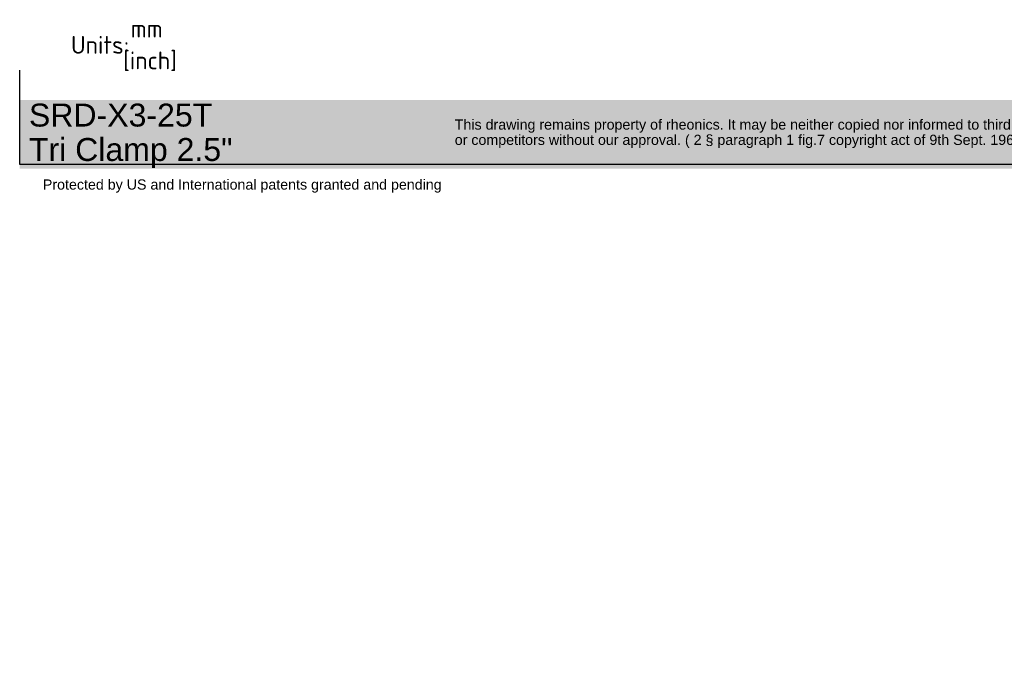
# Model space of a CAD drawing. Header units: millimetres. Extents: x 0 to 296, y -88 to 205.
# Tile 1 of 4: x 0 to 194, y -88 to 41. Entities that reach past the tile are written whole.
import ezdxf
from ezdxf.entities.mleader import LeaderData, LeaderLine
from ezdxf.math import Vec2, Vec3

# ---------------------------------------------------------------- set-up
doc = ezdxf.new("R2010")
doc.units = ezdxf.units.MM
doc.layers.add('Default', color=7, linetype='Continuous')

# ---------------------------------------------------------------- blocks, each defined once
blk = doc.blocks.new('_DOT')
at = {"color": 0}
blk.add_line((0, 0), (-1, 0), dxfattribs=at)
at = {"color": 0, "const_width": 0.333}
blk.add_lwpolyline([(-0.1665, 0, 1), (0.1665, 0, 1)], format="xyb", close=True, dxfattribs=at)
blk = doc.blocks.new('_SE_FILLED')
at = {"color": 0}
blk.add_line((0, 0), (-1, 0), dxfattribs=at)
blk.add_solid([(0, 0), (-1, -0.1665), (-1, 0.1665), (0, 0)], dxfattribs=at)

msp = doc.modelspace()

# ---------------------------------------------------------------- hatches: boundary and pattern name
at = {"layer": 'Default', "linetype": 'Continuous'}
msp.add_hatch(color=7, dxfattribs=at).paths.add_polyline_path([(208.11, 25.016), (0.228, 25.016), (0.228, 11.558), (208.11, 11.558)])

# ---------------------------------------------------------------- linework, layer by layer
at = {"layer": 'Default', "color": 7, "linetype": 'Continuous'}
for p, q in [((0.23, 12.363), (0.23, 30.84)), ((208.108, 12.363), (0.23, 12.363))]:
    msp.add_line(p, q, dxfattribs=at)

# ---------------------------------------------------------------- leaders
ml = msp.add_multileader_mtext('Standard', dxfattribs=at)
ml.set_content('{\\pxsm0.9;\\fSolid Edge ISO|b0||i0||c0|p34;\\W1.;mm\\P}', color=256)
ml.set_leader_properties()
ml.set_arrow_properties(name='DOT')
ml.build(insert=Vec2(0, 0))
ml.multileader.update_dxf_attribs({"leader_type": 0, "dogleg_length": 0, "arrow_head_size": 3.5})
ctx = ml.context
ctx.base_point, ctx.char_height, ctx.arrow_head_size, ctx.landing_gap_size = Vec3(20.021, 39.018), 3.5, 3.5, 1.225
ctx.mtext.insert = Vec3(22.021, 40.768)
ml = msp.add_multileader_mtext('Standard', dxfattribs=at)
ml.set_content('{\\pxsm0.9;\\fSolid Edge ISO|b0||i0||c0|p34;\\W1.;Units:\\P}', color=256)
ml.set_leader_properties()
ml.set_arrow_properties(name='DOT')
ml.build(insert=Vec2(0, 0))
ml.multileader.update_dxf_attribs({"leader_type": 0, "dogleg_length": 0, "arrow_head_size": 3.5})
ctx = ml.context
ctx.base_point, ctx.char_height, ctx.arrow_head_size, ctx.landing_gap_size = Vec3(8.3, 35.82), 3.5, 3.5, 1.225
ctx.mtext.insert = Vec3(10.3, 37.579)
ml = msp.add_multileader_mtext('Standard', dxfattribs=at)
ml.set_content('{\\pxsm0.9;\\fSolid Edge ISO|b0||i0||c0|p34;\\W1.;[inch]\\P}', color=256)
ml.set_leader_properties()
ml.set_arrow_properties(name='_SE_FILLED')
ml.build(insert=Vec2(0, 0))
ml.multileader.update_dxf_attribs({"dogleg_length": 0, "arrow_head_size": 0.805})
ctx = ml.context
ctx.base_point, ctx.char_height, ctx.arrow_head_size, ctx.landing_gap_size = Vec3(18.552, 32.774), 3.5, 0.805, 1.225
ctx.mtext.insert = Vec3(20.552, 34.53)
ml = msp.add_multileader_mtext('Standard', dxfattribs=at)
ml.set_content('{\\pxsm0.9;\\fArial|b0||i0||c0|p34;\\W1.;SRD-X3-25T\\PTri Clamp 2.5"\\P}', color=256)
ml.set_leader_properties()
ml.set_arrow_properties(name='DOT')
ml.build(insert=Vec2(0, 0))
ml.multileader.update_dxf_attribs({"leader_type": 0, "dogleg_length": 0, "arrow_head_size": 4.5})
ctx = ml.context
ctx.base_point, ctx.char_height, ctx.arrow_head_size, ctx.landing_gap_size = Vec3(0.048, 21.432), 4.5, 4.5, 1.575
ctx.mtext.insert = Vec3(2.048, 24.305)
ml = msp.add_multileader_mtext('Standard', dxfattribs=at)
ml.set_content('{\\pxsm0.9;\\fArial|b0||i0||c0|p34;\\W1.;This drawing remains property of rheonics. It may be neither copied nor informed to third persons \\Por competitors without our approval. ( 2 § paragraph 1 fig.7 copyright act of 9th Sept. 1965)\\P}', color=256)
ml.set_leader_properties()
ml.set_arrow_properties(name='DOT')
ml.build(insert=Vec2(0, 0))
ml.multileader.update_dxf_attribs({"leader_type": 0, "dogleg_length": 0, "arrow_head_size": 2})
ctx = ml.context
ctx.base_point, ctx.char_height, ctx.arrow_head_size, ctx.landing_gap_size = Vec3(83.63, 19.907), 2, 2, 0.7
ctx.mtext.insert = Vec3(85.63, 21.201)
ml = msp.add_multileader_mtext('Standard', dxfattribs=at)
ml.set_content('{\\pxsm0.9;\\fArial|b0||i0||c0|p34;\\W1.;Protected by US and International patents granted and pending\\P}', color=256)
ml.set_leader_properties()
ml.set_arrow_properties(name='DOT')
ml.build(insert=Vec2(0, 0))
ml.multileader.update_dxf_attribs({"leader_type": 0, "dogleg_length": 0, "arrow_head_size": 2})
ctx = ml.context
ctx.base_point, ctx.char_height, ctx.arrow_head_size, ctx.landing_gap_size = Vec3(2.778, 8.139), 2, 2, 0.7
ctx.mtext.insert = Vec3(4.778, 9.432)

doc.saveas('drawing.dxf')
